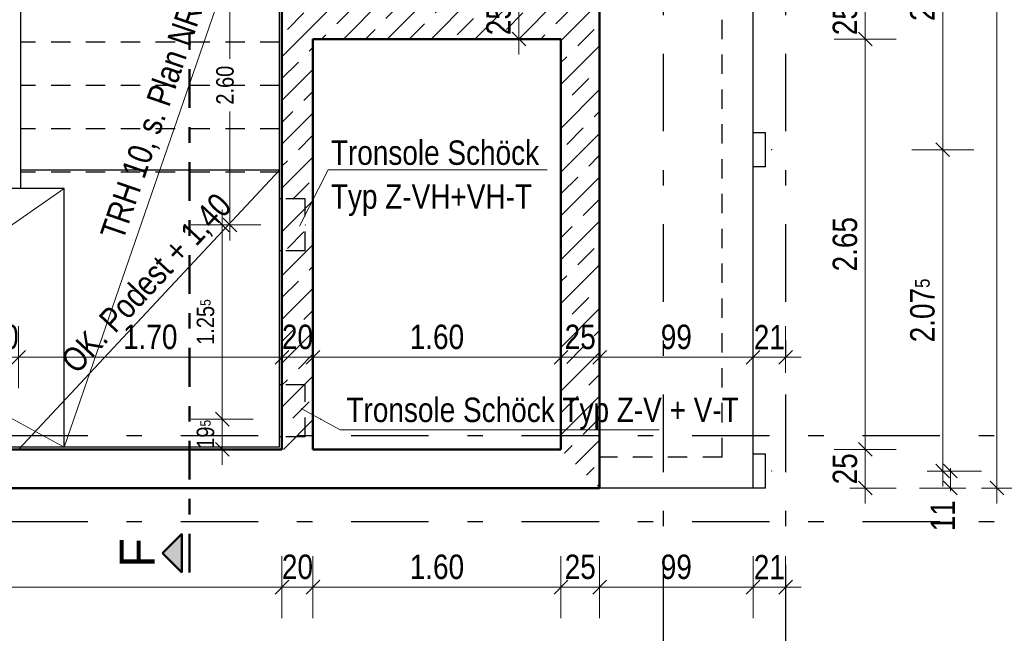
# Model space of a CAD drawing. Header units: millimetres. Extents: x 0 to 60.3, y -32.3 to 42.
# Tile 6 of 57: x 39.7 to 46.1, y -25.5 to -21.6. Entities that reach past the tile are written whole.
import ezdxf

# ---------------------------------------------------------------- set-up
doc = ezdxf.new("R2010")
doc.units = ezdxf.units.MM
for name, pattern in [('DASHDOT', [1, 0.5, -0.25, 0, -0.25]), ('DASHDOTX2', [2, 1, -0.5, 0, -0.5]), ('HIDDEN', [0.375, 0.25, -0.125])]:
    doc.linetypes.add(name, pattern=pattern)
doc.layers.add('Achsen', color=7, linetype='Continuous', lineweight=20)
doc.layers.add('Schraffuren', color=7, linetype='Continuous', lineweight=20)
doc.styles.add('Arial', font='arial.ttf')
doc.styles.add('Arial Narrow', font='ARIALN.TTF')
doc.dimstyles.new('Arch_Strakon_dimstyle', dxfattribs={"dimtxt": 15.75, "dimasz": 1, "dimexe": 1.25, "dimexo": 0.0625, "dimgap": 1, "dimtad": 0, "dimdec": 4, "dimzin": 12, "dimdsep": 46, "dimtxsty": 'Arial Narrow', "dimblk": 'Arrowhead_Tick', "dimsah": 1, "dimcen": 0, "dimse1": 1, "dimse2": 1, "dimclrd": 6, "dimclrt": 2, "dimazin": 0, "dimtfac": 1, "dimtdec": 4, "dimtmove": 0, "dimatfit": 3, "dimldrblk": 'NONE', "dimfxl": 1, "dimtvp": 1, "dimtolj": 1, "dimtzin": 0, "dimlwd": 13, "dimarcsym": 2})
pattern_1 = [(45, (0, 0), (-0.14142136, 0.14142136), [0.15, -0.1]), (45, (-0.07071, 0.07071), (-0.14142136, 0.14142136), [])]

# ---------------------------------------------------------------- blocks, each defined once
blk = doc.blocks.new('Arrowhead_Tick')
at = {"color": 0, "linetype": 'Continuous', "lineweight": -2}
for p, q in [((0, 20), (0, -10)), ((-1, 0), (0, 0)), ((10, 0), (0, 0))]:
    blk.add_line(p, q, dxfattribs=at)
at = {"color": 2, "linetype": 'Continuous', "lineweight": 35}
blk.add_line((4.42, 4.42), (-4.42, -4.42), dxfattribs=at)
blk = doc.blocks.new('*D312')
at = {"color": 6, "linetype": 'Continuous', "lineweight": 13}
for p, q in [((45.7159, -24.4798), (45.7159, -24.4698)), ((45.7159, -24.5998), (45.7159, -24.4898)), ((45.7159, -24.6098), (45.7159, -24.6198))]:
    blk.add_line(p, q, dxfattribs=at)
at = {"layer": 'Defpoints', "color": 0}
for p in [(44.562, -24.4898), (45.7159, -24.4898), (44.522, -24.5998)]:
    blk.add_point(p, dxfattribs=at)
at = {"color": 6, "lineweight": 13, "xscale": 0.01, "yscale": 0.01, "zscale": 0.01}
for p, rotation in [((45.7159, -24.4898), 270), ((45.7159, -24.5998), 90)]:
    blk.add_blockref('Arrowhead_Tick', p, dxfattribs=dict(at, rotation=rotation))
at = {"color": 2, "lineweight": 35, "insert": (45.6659, -24.7778), "char_height": 0.1575, "attachment_point": 5, "rotation": 90, "style": 'Arial Narrow'}
blk.add_mtext('\\A1;11', dxfattribs=at)
blk = doc.blocks.new('_None')
blk = doc.blocks.new('*D313')
at = {"color": 6, "linetype": 'Continuous', "lineweight": 13}
blk.add_line((45.6659, -24.4798), (45.6659, -22.4248), dxfattribs=at)
at = {"layer": 'Defpoints', "color": 0}
for p in [(44.562, -22.4148), (45.6659, -22.4148), (44.562, -24.4898)]:
    blk.add_point(p, dxfattribs=at)
at = {"color": 6, "lineweight": 13, "xscale": 0.01, "yscale": 0.01, "zscale": 0.01}
for p, rotation in [((45.6659, -22.4148), 90), ((45.6659, -24.4898), 270)]:
    blk.add_blockref('Arrowhead_Tick', p, dxfattribs=dict(at, rotation=rotation))
at = {"color": 2, "lineweight": 35, "insert": (45.5355, -23.4523), "char_height": 0.1575, "attachment_point": 5, "rotation": 90, "style": 'Arial Narrow'}
blk.add_mtext('\\A1;2.07{\\A1;\\H.6x;\\S5;}', dxfattribs=at)
blk = doc.blocks.new('*D314')
at = {"color": 6, "linetype": 'Continuous', "lineweight": 13}
blk.add_line((45.6659, -22.4048), (45.6659, -20.3498), dxfattribs=at)
at = {"layer": 'Defpoints', "color": 0}
for p in [(44.562, -20.3398), (45.6659, -20.3398), (44.562, -22.4148)]:
    blk.add_point(p, dxfattribs=at)
at = {"color": 6, "lineweight": 13, "xscale": 0.01, "yscale": 0.01, "zscale": 0.01}
for p, rotation in [((45.6659, -20.3398), 90), ((45.6659, -22.4148), 270)]:
    blk.add_blockref('Arrowhead_Tick', p, dxfattribs=dict(at, rotation=rotation))
at = {"color": 2, "lineweight": 35, "insert": (45.5355, -21.3773), "char_height": 0.1575, "attachment_point": 5, "rotation": 90, "style": 'Arial Narrow'}
blk.add_mtext('\\A1;2.07{\\A1;\\H.6x;\\S5;}', dxfattribs=at)
blk = doc.blocks.new('*D334')
at = {"layer": 'Achsen', "color": 6, "linetype": 'Continuous', "lineweight": 13}
blk.add_line((39.5116, -23.7543), (39.6916, -23.7543), dxfattribs=at)
at = {"layer": 'Defpoints', "color": 0}
for p in [(39.5016, -22.4498), (39.7016, -22.6498), (39.7016, -23.7543)]:
    blk.add_point(p, dxfattribs=at)
at = {"layer": 'Achsen', "color": 6, "lineweight": 13, "xscale": 0.01, "yscale": 0.01, "zscale": 0.01}
for p, rotation in [((39.7016, -23.7543), 1.017777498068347e-12), ((39.5016, -23.7543), 180.000000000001)]:
    blk.add_blockref('Arrowhead_Tick', p, dxfattribs=dict(at, rotation=rotation))
at = {"layer": 'Achsen', "color": 2, "lineweight": 35, "insert": (39.6016, -23.6239), "char_height": 0.1575, "attachment_point": 5, "style": 'Arial Narrow'}
blk.add_mtext('\\A1;20', dxfattribs=at)
blk = doc.blocks.new('*D335')
at = {"layer": 'Achsen', "color": 6, "linetype": 'Continuous', "lineweight": 13}
blk.add_line((39.7116, -23.7543), (41.3916, -23.7543), dxfattribs=at)
at = {"layer": 'Defpoints', "color": 0}
for p in [(39.7016, -22.6498), (41.4016, -23.7543), (41.4016, -24.3498)]:
    blk.add_point(p, dxfattribs=at)
at = {"layer": 'Achsen', "color": 6, "lineweight": 13, "xscale": 0.01, "yscale": 0.01, "zscale": 0.01}
blk.add_blockref('Arrowhead_Tick', (41.4016, -23.7543), dxfattribs=at)
at = {"layer": 'Achsen', "color": 6, "lineweight": 13, "xscale": 0.01, "yscale": 0.01, "zscale": 0.01, "rotation": 180}
blk.add_blockref('Arrowhead_Tick', (39.7016, -23.7543), dxfattribs=at)
at = {"layer": 'Achsen', "color": 2, "lineweight": 35, "insert": (40.5516, -23.6239), "char_height": 0.1575, "attachment_point": 5, "style": 'Arial Narrow'}
blk.add_mtext('\\A1;1.70', dxfattribs=at)
blk = doc.blocks.new('*D336')
at = {"layer": 'Achsen', "color": 6, "linetype": 'Continuous', "lineweight": 13}
blk.add_line((41.4116, -23.7543), (41.5916, -23.7543), dxfattribs=at)
at = {"layer": 'Defpoints', "color": 0}
for p in [(41.6016, -23.7543), (41.4016, -24.3498), (41.6016, -24.3498)]:
    blk.add_point(p, dxfattribs=at)
at = {"layer": 'Achsen', "color": 6, "lineweight": 13, "xscale": 0.01, "yscale": 0.01, "zscale": 0.01}
blk.add_blockref('Arrowhead_Tick', (41.6016, -23.7543), dxfattribs=at)
at = {"layer": 'Achsen', "color": 6, "lineweight": 13, "xscale": 0.01, "yscale": 0.01, "zscale": 0.01, "rotation": 180}
blk.add_blockref('Arrowhead_Tick', (41.4016, -23.7543), dxfattribs=at)
at = {"layer": 'Achsen', "color": 2, "lineweight": 35, "insert": (41.5016, -23.6239), "char_height": 0.1575, "attachment_point": 5, "style": 'Arial Narrow'}
blk.add_mtext('\\A1;20', dxfattribs=at)
blk = doc.blocks.new('*D337')
at = {"layer": 'Achsen', "color": 6, "linetype": 'Continuous', "lineweight": 13}
blk.add_line((41.6116, -23.7543), (43.1916, -23.7543), dxfattribs=at)
at = {"layer": 'Defpoints', "color": 0}
for p in [(43.2016, -23.7543), (41.6016, -24.3498), (43.2016, -24.3498)]:
    blk.add_point(p, dxfattribs=at)
at = {"layer": 'Achsen', "color": 6, "lineweight": 13, "xscale": 0.01, "yscale": 0.01, "zscale": 0.01}
blk.add_blockref('Arrowhead_Tick', (43.2016, -23.7543), dxfattribs=at)
at = {"layer": 'Achsen', "color": 6, "lineweight": 13, "xscale": 0.01, "yscale": 0.01, "zscale": 0.01, "rotation": 180}
blk.add_blockref('Arrowhead_Tick', (41.6016, -23.7543), dxfattribs=at)
at = {"layer": 'Achsen', "color": 2, "lineweight": 35, "insert": (42.4016, -23.6239), "char_height": 0.1575, "attachment_point": 5, "style": 'Arial Narrow'}
blk.add_mtext('\\A1;1.60', dxfattribs=at)
blk = doc.blocks.new('*D338')
at = {"layer": 'Achsen', "color": 6, "linetype": 'Continuous', "lineweight": 13}
blk.add_line((43.2116, -23.7543), (43.4414, -23.7543), dxfattribs=at)
at = {"layer": 'Defpoints', "color": 0}
for p in [(43.4514, -23.7543), (43.2016, -24.3498), (43.4514, -24.5998)]:
    blk.add_point(p, dxfattribs=at)
at = {"layer": 'Achsen', "color": 6, "lineweight": 13, "xscale": 0.01, "yscale": 0.01, "zscale": 0.01}
blk.add_blockref('Arrowhead_Tick', (43.4514, -23.7543), dxfattribs=at)
at = {"layer": 'Achsen', "color": 6, "lineweight": 13, "xscale": 0.01, "yscale": 0.01, "zscale": 0.01, "rotation": 180}
blk.add_blockref('Arrowhead_Tick', (43.2016, -23.7543), dxfattribs=at)
at = {"layer": 'Achsen', "color": 2, "lineweight": 35, "insert": (43.3265, -23.6239), "char_height": 0.1575, "attachment_point": 5, "style": 'Arial Narrow'}
blk.add_mtext('\\A1;25', dxfattribs=at)
blk = doc.blocks.new('*D339')
at = {"layer": 'Achsen', "color": 6, "linetype": 'Continuous', "lineweight": 13}
blk.add_line((43.4614, -23.7543), (44.432, -23.7543), dxfattribs=at)
at = {"layer": 'Defpoints', "color": 0}
for p in [(44.442, -23.7543), (43.4514, -24.5998), (44.442, -24.5998)]:
    blk.add_point(p, dxfattribs=at)
at = {"layer": 'Achsen', "color": 6, "lineweight": 13, "xscale": 0.01, "yscale": 0.01, "zscale": 0.01}
blk.add_blockref('Arrowhead_Tick', (44.442, -23.7543), dxfattribs=at)
at = {"layer": 'Achsen', "color": 6, "lineweight": 13, "xscale": 0.01, "yscale": 0.01, "zscale": 0.01, "rotation": 180}
blk.add_blockref('Arrowhead_Tick', (43.4514, -23.7543), dxfattribs=at)
at = {"layer": 'Achsen', "color": 2, "lineweight": 35, "insert": (43.9467, -23.6239), "char_height": 0.1575, "attachment_point": 5, "style": 'Arial Narrow'}
blk.add_mtext('\\A1;99', dxfattribs=at)
blk = doc.blocks.new('*D340')
at = {"layer": 'Achsen', "color": 6, "linetype": 'Continuous', "lineweight": 13}
blk.add_line((44.452, -23.7543), (44.6416, -23.7543), dxfattribs=at)
at = {"layer": 'Defpoints', "color": 0}
for p in [(44.6516, -23.7543), (44.442, -24.5998), (44.6516, -29.9698)]:
    blk.add_point(p, dxfattribs=at)
at = {"layer": 'Achsen', "color": 6, "lineweight": 13, "xscale": 0.01, "yscale": 0.01, "zscale": 0.01}
blk.add_blockref('Arrowhead_Tick', (44.6516, -23.7543), dxfattribs=at)
at = {"layer": 'Achsen', "color": 6, "lineweight": 13, "xscale": 0.01, "yscale": 0.01, "zscale": 0.01, "rotation": 180}
blk.add_blockref('Arrowhead_Tick', (44.442, -23.7543), dxfattribs=at)
at = {"layer": 'Achsen', "color": 2, "lineweight": 35, "insert": (44.5468, -23.6252), "char_height": 0.1575, "attachment_point": 5, "style": 'Arial Narrow'}
blk.add_mtext('\\A1;21', dxfattribs=at)
blk = doc.blocks.new('*D349')
at = {"layer": 'Achsen', "color": 6, "linetype": 'Continuous', "lineweight": 13}
blk.add_line((45.1659, -24.5898), (45.1659, -24.3598), dxfattribs=at)
at = {"layer": 'Defpoints', "color": 0}
for p in [(43.2016, -24.3498), (45.1659, -24.3498), (43.4514, -24.5998)]:
    blk.add_point(p, dxfattribs=at)
at = {"layer": 'Achsen', "color": 6, "lineweight": 13, "xscale": 0.01, "yscale": 0.01, "zscale": 0.01}
for p, rotation in [((45.1659, -24.3498), 90), ((45.1659, -24.5998), 270)]:
    blk.add_blockref('Arrowhead_Tick', p, dxfattribs=dict(at, rotation=rotation))
at = {"layer": 'Achsen', "color": 2, "lineweight": 35, "insert": (45.0355, -24.4748), "char_height": 0.1575, "attachment_point": 5, "rotation": 90, "style": 'Arial Narrow'}
blk.add_mtext('\\A1;25', dxfattribs=at)
blk = doc.blocks.new('*D350')
at = {"layer": 'Achsen', "color": 6, "linetype": 'Continuous', "lineweight": 13}
blk.add_line((45.1659, -24.3398), (45.1659, -21.7099), dxfattribs=at)
at = {"layer": 'Defpoints', "color": 0}
for p in [(43.2016, -21.6999), (45.1659, -21.6999), (43.2016, -24.3498)]:
    blk.add_point(p, dxfattribs=at)
at = {"layer": 'Achsen', "color": 6, "lineweight": 13, "xscale": 0.01, "yscale": 0.01, "zscale": 0.01}
for p, rotation in [((45.1659, -21.6999), 90), ((45.1659, -24.3498), 270)]:
    blk.add_blockref('Arrowhead_Tick', p, dxfattribs=dict(at, rotation=rotation))
at = {"layer": 'Achsen', "color": 2, "lineweight": 35, "insert": (45.0355, -23.0248), "char_height": 0.1575, "attachment_point": 5, "rotation": 90, "style": 'Arial Narrow'}
blk.add_mtext('\\A1;2.65', dxfattribs=at)
blk = doc.blocks.new('*D351')
at = {"layer": 'Achsen', "color": 6, "linetype": 'Continuous', "lineweight": 13}
blk.add_line((45.1659, -21.6899), (45.1659, -21.4598), dxfattribs=at)
at = {"layer": 'Defpoints', "color": 0}
for p in [(43.203, -21.4498), (45.1659, -21.4498), (43.2016, -21.6999)]:
    blk.add_point(p, dxfattribs=at)
at = {"layer": 'Achsen', "color": 6, "lineweight": 13, "xscale": 0.01, "yscale": 0.01, "zscale": 0.01}
for p, rotation in [((45.1659, -21.4498), 90), ((45.1659, -21.6999), 270)]:
    blk.add_blockref('Arrowhead_Tick', p, dxfattribs=dict(at, rotation=rotation))
at = {"layer": 'Achsen', "color": 2, "lineweight": 35, "insert": (45.0355, -21.5748), "char_height": 0.1575, "attachment_point": 5, "rotation": 90, "style": 'Arial Narrow'}
blk.add_mtext('\\A1;25', dxfattribs=at)
blk = doc.blocks.new('*D358')
at = {"layer": 'Achsen', "color": 6, "linetype": 'Continuous', "lineweight": 13}
blk.add_line((46.0159, -24.5898), (46.0159, -8.4498), dxfattribs=at)
at = {"layer": 'Defpoints', "color": 0}
for p in [(43.4516, -8.4398), (46.0159, -8.4398), (43.4514, -24.5998)]:
    blk.add_point(p, dxfattribs=at)
at = {"layer": 'Achsen', "color": 6, "lineweight": 13, "xscale": 0.01, "yscale": 0.01, "zscale": 0.01}
for p, rotation in [((46.0159, -8.4398), 90), ((46.0159, -24.5998), 270)]:
    blk.add_blockref('Arrowhead_Tick', p, dxfattribs=dict(at, rotation=rotation))
at = {"layer": 'Achsen', "color": 2, "lineweight": 35, "insert": (45.8855, -16.5198), "char_height": 0.1575, "attachment_point": 5, "rotation": 90, "style": 'Arial Narrow'}
blk.add_mtext('\\A1;16.16', dxfattribs=at)
blk = doc.blocks.new('*D380')
at = {"layer": 'Achsen', "color": 6, "linetype": 'Continuous', "lineweight": 13}
blk.add_line((35.1817, -25.2391), (41.3916, -25.2391), dxfattribs=at)
at = {"layer": 'Defpoints', "color": 0}
for p in [(35.1717, -24.3498), (41.4016, -24.3498), (41.4016, -25.2391)]:
    blk.add_point(p, dxfattribs=at)
at = {"layer": 'Achsen', "color": 6, "lineweight": 13, "xscale": 0.01, "yscale": 0.01, "zscale": 0.01}
blk.add_blockref('Arrowhead_Tick', (41.4016, -25.2391), dxfattribs=at)
at = {"layer": 'Achsen', "color": 6, "lineweight": 13, "xscale": 0.01, "yscale": 0.01, "zscale": 0.01, "rotation": 180}
blk.add_blockref('Arrowhead_Tick', (35.1717, -25.2391), dxfattribs=at)
at = {"layer": 'Achsen', "color": 2, "lineweight": 35, "insert": (38.2866, -25.1087), "char_height": 0.1575, "attachment_point": 5, "style": 'Arial Narrow'}
blk.add_mtext('\\A1;6.23', dxfattribs=at)
blk = doc.blocks.new('*D381')
at = {"layer": 'Achsen', "color": 6, "linetype": 'Continuous', "lineweight": 13}
blk.add_line((41.4116, -25.2391), (41.5916, -25.2391), dxfattribs=at)
at = {"layer": 'Defpoints', "color": 0}
for p in [(41.4016, -24.3498), (41.6016, -24.3498), (41.6016, -25.2391)]:
    blk.add_point(p, dxfattribs=at)
at = {"layer": 'Achsen', "color": 6, "lineweight": 13, "xscale": 0.01, "yscale": 0.01, "zscale": 0.01}
blk.add_blockref('Arrowhead_Tick', (41.6016, -25.2391), dxfattribs=at)
at = {"layer": 'Achsen', "color": 6, "lineweight": 13, "xscale": 0.01, "yscale": 0.01, "zscale": 0.01, "rotation": 180}
blk.add_blockref('Arrowhead_Tick', (41.4016, -25.2391), dxfattribs=at)
at = {"layer": 'Achsen', "color": 2, "lineweight": 35, "insert": (41.5016, -25.1087), "char_height": 0.1575, "attachment_point": 5, "style": 'Arial Narrow'}
blk.add_mtext('\\A1;20', dxfattribs=at)
blk = doc.blocks.new('*D382')
at = {"layer": 'Achsen', "color": 6, "linetype": 'Continuous', "lineweight": 13}
blk.add_line((41.6116, -25.2391), (43.1916, -25.2391), dxfattribs=at)
at = {"layer": 'Defpoints', "color": 0}
for p in [(41.6016, -24.3498), (43.2016, -24.3498), (43.2016, -25.2391)]:
    blk.add_point(p, dxfattribs=at)
at = {"layer": 'Achsen', "color": 6, "lineweight": 13, "xscale": 0.01, "yscale": 0.01, "zscale": 0.01}
blk.add_blockref('Arrowhead_Tick', (43.2016, -25.2391), dxfattribs=at)
at = {"layer": 'Achsen', "color": 6, "lineweight": 13, "xscale": 0.01, "yscale": 0.01, "zscale": 0.01, "rotation": 180}
blk.add_blockref('Arrowhead_Tick', (41.6016, -25.2391), dxfattribs=at)
at = {"layer": 'Achsen', "color": 2, "lineweight": 35, "insert": (42.4016, -25.1087), "char_height": 0.1575, "attachment_point": 5, "style": 'Arial Narrow'}
blk.add_mtext('\\A1;1.60', dxfattribs=at)
blk = doc.blocks.new('*D383')
at = {"layer": 'Achsen', "color": 6, "linetype": 'Continuous', "lineweight": 13}
blk.add_line((43.2116, -25.2391), (43.4414, -25.2391), dxfattribs=at)
at = {"layer": 'Defpoints', "color": 0}
for p in [(43.2016, -24.3498), (43.4514, -24.5998), (43.4514, -25.2391)]:
    blk.add_point(p, dxfattribs=at)
at = {"layer": 'Achsen', "color": 6, "lineweight": 13, "xscale": 0.01, "yscale": 0.01, "zscale": 0.01}
blk.add_blockref('Arrowhead_Tick', (43.4514, -25.2391), dxfattribs=at)
at = {"layer": 'Achsen', "color": 6, "lineweight": 13, "xscale": 0.01, "yscale": 0.01, "zscale": 0.01, "rotation": 180}
blk.add_blockref('Arrowhead_Tick', (43.2016, -25.2391), dxfattribs=at)
at = {"layer": 'Achsen', "color": 2, "lineweight": 35, "insert": (43.3265, -25.1087), "char_height": 0.1575, "attachment_point": 5, "style": 'Arial Narrow'}
blk.add_mtext('\\A1;25', dxfattribs=at)
blk = doc.blocks.new('*D384')
at = {"layer": 'Achsen', "color": 6, "linetype": 'Continuous', "lineweight": 13}
blk.add_line((43.4614, -25.2391), (44.432, -25.2391), dxfattribs=at)
at = {"layer": 'Defpoints', "color": 0}
for p in [(43.4514, -24.5998), (44.442, -24.5998), (44.442, -25.2391)]:
    blk.add_point(p, dxfattribs=at)
at = {"layer": 'Achsen', "color": 6, "lineweight": 13, "xscale": 0.01, "yscale": 0.01, "zscale": 0.01}
blk.add_blockref('Arrowhead_Tick', (44.442, -25.2391), dxfattribs=at)
at = {"layer": 'Achsen', "color": 6, "lineweight": 13, "xscale": 0.01, "yscale": 0.01, "zscale": 0.01, "rotation": 180}
blk.add_blockref('Arrowhead_Tick', (43.4514, -25.2391), dxfattribs=at)
at = {"layer": 'Achsen', "color": 2, "lineweight": 35, "insert": (43.9467, -25.1087), "char_height": 0.1575, "attachment_point": 5, "style": 'Arial Narrow'}
blk.add_mtext('\\A1;99', dxfattribs=at)
blk = doc.blocks.new('*D385')
at = {"layer": 'Achsen', "color": 6, "linetype": 'Continuous', "lineweight": 13}
blk.add_line((44.452, -25.2391), (44.6416, -25.2391), dxfattribs=at)
at = {"layer": 'Defpoints', "color": 0}
for p in [(44.442, -24.5998), (44.6516, -25.2391), (44.6516, -32.3237)]:
    blk.add_point(p, dxfattribs=at)
at = {"layer": 'Achsen', "color": 6, "lineweight": 13, "xscale": 0.01, "yscale": 0.01, "zscale": 0.01}
for p, rotation in [((44.6516, -25.2391), 1.941865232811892e-12), ((44.442, -25.2391), 180.0000000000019)]:
    blk.add_blockref('Arrowhead_Tick', p, dxfattribs=dict(at, rotation=rotation))
at = {"layer": 'Achsen', "color": 2, "lineweight": 35, "insert": (44.5468, -25.11), "char_height": 0.1575, "attachment_point": 5, "style": 'Arial Narrow'}
blk.add_mtext('\\A1;21', dxfattribs=at)
blk = doc.blocks.new('*D397')
at = {"layer": 'Achsen', "color": 6, "linetype": 'Continuous', "lineweight": 13}
blk.add_line((42.9306, -21.6899), (42.9306, -21.4598), dxfattribs=at)
at = {"layer": 'Defpoints', "color": 0}
for p in [(42.9306, -21.4498), (43.203, -21.4498), (43.203, -21.6999)]:
    blk.add_point(p, dxfattribs=at)
at = {"layer": 'Achsen', "color": 6, "lineweight": 13, "xscale": 0.01, "yscale": 0.01, "zscale": 0.01}
for p, rotation in [((42.9306, -21.4498), 90), ((42.9306, -21.6999), 270)]:
    blk.add_blockref('Arrowhead_Tick', p, dxfattribs=dict(at, rotation=rotation))
at = {"layer": 'Achsen', "color": 2, "lineweight": 35, "insert": (42.8001, -21.5748), "char_height": 0.1575, "attachment_point": 5, "rotation": 90, "style": 'Arial Narrow'}
blk.add_mtext('\\A1;25', dxfattribs=at)
blk = doc.blocks.new('*D409')
at = {"layer": 'Achsen', "color": 6, "linetype": 'Continuous', "lineweight": 13}
blk.add_line((35.8432, -26.0043), (43.4416, -26.0043), dxfattribs=at)
at = {"layer": 'Defpoints', "color": 0}
for p in [(43.4516, -24.5998), (43.4516, -26.0043), (35.8332, -30.2507)]:
    blk.add_point(p, dxfattribs=at)
at = {"layer": 'Achsen', "color": 6, "lineweight": 13, "xscale": 0.01, "yscale": 0.01, "zscale": 0.01}
blk.add_blockref('Arrowhead_Tick', (43.4516, -26.0043), dxfattribs=at)
at = {"layer": 'Achsen', "color": 6, "lineweight": 13, "xscale": 0.01, "yscale": 0.01, "zscale": 0.01, "rotation": 180}
blk.add_blockref('Arrowhead_Tick', (35.8332, -26.0043), dxfattribs=at)
at = {"layer": 'Achsen', "color": 2, "lineweight": 35, "insert": (39.6424, -25.8739), "char_height": 0.1575, "attachment_point": 5, "style": 'Arial Narrow'}
blk.add_mtext('\\A1;7.62', dxfattribs=at)
blk = doc.blocks.new('*D418')
at = {"layer": 'Achsen', "color": 6, "linetype": 'Continuous', "lineweight": 13}
blk.add_line((47.9659, -24.5898), (47.9659, -7.4497), dxfattribs=at)
at = {"layer": 'Defpoints', "color": 0}
for p in [(44.4418, -7.4397), (47.9659, -7.4397), (44.442, -24.5998)]:
    blk.add_point(p, dxfattribs=at)
at = {"layer": 'Achsen', "color": 6, "lineweight": 13, "xscale": 0.01, "yscale": 0.01, "zscale": 0.01}
for p, rotation in [((47.9659, -7.4397), 90), ((47.9659, -24.5998), 270)]:
    blk.add_blockref('Arrowhead_Tick', p, dxfattribs=dict(at, rotation=rotation))
blk = doc.blocks.new('*D422')
at = {"color": 6, "linetype": 'Continuous', "lineweight": 13}
blk.add_line((41.0159, -24.3398), (41.0159, -24.1644), dxfattribs=at)
at = {"layer": 'Defpoints', "color": 0}
for p in [(41.0159, -24.1544), (41.6513, -24.1544), (41.6016, -24.3498)]:
    blk.add_point(p, dxfattribs=at)
at = {"color": 6, "lineweight": 13, "xscale": 0.01, "yscale": 0.01, "zscale": 0.01}
for p, rotation in [((41.0159, -24.1544), 90), ((41.0159, -24.3498), 270)]:
    blk.add_blockref('Arrowhead_Tick', p, dxfattribs=dict(at, rotation=rotation))
at = {"color": 3, "lineweight": 35, "insert": (40.9085, -24.2521), "char_height": 0.1125, "attachment_point": 5, "rotation": 90, "style": 'Arial Narrow'}
blk.add_mtext('\\A1;19{\\A1;\\H.6x;\\S5;}', dxfattribs=at)
blk = doc.blocks.new('*D423')
at = {"color": 6, "linetype": 'Continuous', "lineweight": 13}
blk.add_line((41.0159, -24.1444), (41.0159, -22.9098), dxfattribs=at)
at = {"layer": 'Defpoints', "color": 0}
for p in [(41.0159, -22.8998), (41.5514, -22.8998), (41.6513, -24.1544)]:
    blk.add_point(p, dxfattribs=at)
at = {"color": 6, "lineweight": 13, "xscale": 0.01, "yscale": 0.01, "zscale": 0.01}
for p, rotation in [((41.0159, -22.8998), 90), ((41.0159, -24.1544), 270)]:
    blk.add_blockref('Arrowhead_Tick', p, dxfattribs=dict(at, rotation=rotation))
at = {"color": 3, "lineweight": 35, "insert": (40.9085, -23.5271), "char_height": 0.1125, "attachment_point": 5, "rotation": 90, "style": 'Arial Narrow'}
blk.add_mtext('\\A1;1.25{\\A1;\\H.6x;\\S5;}', dxfattribs=at)
blk = doc.blocks.new('*D424')
at = {"color": 6, "linetype": 'Continuous', "lineweight": 13}
for p, q in [((41.0659, -20.3098), (41.0659, -21.8273)), ((41.0659, -22.8898), (41.0659, -22.1683))]:
    blk.add_line(p, q, dxfattribs=at)
at = {"layer": 'Defpoints', "color": 0}
for p in [(41.0659, -20.2998), (41.5514, -20.2998), (41.5514, -22.8998)]:
    blk.add_point(p, dxfattribs=at)
at = {"color": 6, "lineweight": 13, "xscale": 0.01, "yscale": 0.01, "zscale": 0.01}
for p, rotation in [((41.0659, -20.2998), 90), ((41.0659, -22.8998), 270)]:
    blk.add_blockref('Arrowhead_Tick', p, dxfattribs=dict(at, rotation=rotation))
at = {"color": 3, "lineweight": 35, "insert": (41.0344, -21.9978), "char_height": 0.1125, "attachment_point": 5, "rotation": 90, "style": 'Arial Narrow'}
blk.add_mtext('\\A1;2.60', dxfattribs=at)

msp = doc.modelspace()

# ---------------------------------------------------------------- hatches: boundary and pattern name
at = {"lineweight": 13, "true_color": 0x0000ff}
msp.add_hatch(color=5, dxfattribs=at).paths.add_polyline_path([(40.629895, -25.01957), (40.754895, -25.14457), (40.754895, -24.89457)])
at = {"layer": 'Schraffuren', "lineweight": 13}
h = msp.add_hatch(dxfattribs=at)
h.set_pattern_fill('bB', color=6, scale=0.01, angle=45, style=0, pattern_type=2)
h.set_pattern_definition(pattern_1)
h.paths.add_polyline_path([(43.451607, -14.139843), (43.451607, -24.599833), (43.201607, -24.349833), (43.201607, -14.139843)])
h = msp.add_hatch(dxfattribs=at)
h.set_pattern_fill('bB', color=6, scale=0.01, angle=45, style=0, pattern_type=2)
h.set_pattern_definition(pattern_1)
h.paths.add_polyline_path([(41.601607, -18.849825), (41.601607, -24.349833), (41.401607, -24.349833), (41.401607, -18.849825)])
h = msp.add_hatch(dxfattribs=at)
h.set_pattern_fill('bB', color=6, scale=0.01, angle=45, style=0, pattern_type=2)
h.set_pattern_definition(pattern_1)
h.paths.add_polyline_path([(43.201607, -21.449802), (43.201607, -21.699802), (41.601607, -21.699802), (41.601607, -21.449802)])

# ---------------------------------------------------------------- linework, layer by layer
at = {"color": 4, "linetype": 'Continuous', "lineweight": 50}
for p, q in [((43.451607, -24.599833), (43.451607, -14.139843)), ((41.401607, -24.349833), (41.401607, -18.849825)), ((43.201607, -21.699856), (41.601607, -21.699856)), ((41.601607, -24.349833), (41.601607, -21.699856)), ((43.201607, -24.349833), (43.201607, -21.699856)), ((41.401607, -24.349833), (35.171664, -24.349833)), ((43.201607, -24.349833), (41.601607, -24.349833)), ((43.451607, -24.599833), (34.148213, -24.599833)), ((40.754895, -24.89457), (40.629895, -25.01957)), ((40.754895, -25.14457), (40.754895, -24.89457)), ((40.629895, -25.01957), (40.754895, -25.14457))]:
    msp.add_line(p, q, dxfattribs=at)
at = {"color": 4, "linetype": 'DASHDOT', "lineweight": 50, "ltscale": 0.5}
msp.add_line((40.804895, -25.14457), (40.804895, -17.610779), dxfattribs=at)
at = {"color": 3, "linetype": 'HIDDEN', "lineweight": 25, "ltscale": 0.5}
for p, q in [((44.241962, -24.399833), (44.241962, -20.749809)), ((41.386424, -21.71983), (39.716424, -21.71983)), ((41.386424, -21.99983), (39.716424, -21.99983)), ((41.386424, -22.27983), (39.716424, -22.27983)), ((41.386424, -22.55983), (39.716607, -22.55983)), ((41.551424, -22.73183), (41.401607, -22.73183)), ((41.551424, -23.06783), (41.551424, -22.73183)), ((41.551424, -23.06783), (41.401607, -23.06783)), ((41.551424, -23.93183), (41.401607, -23.93183)), ((41.551424, -24.26783), (41.551424, -23.93183)), ((41.551424, -24.26783), (41.401607, -24.26783)), ((44.241962, -24.399833), (43.451377, -24.399833)), ((43.451377, -24.599833), (43.451377, -24.399833))]:
    msp.add_line(p, q, dxfattribs=at)
at = {"color": 9, "linetype": 'Continuous', "lineweight": 0}
for centre in [(41.601607, -21.699802), (43.201607, -21.699802), (44.561962, -22.414833), (41.551424, -22.89983), (41.651272, -24.15437), (44.561962, -24.489833)]:
    msp.add_circle(centre, 0.00111, dxfattribs=at)
at = {"layer": 'Achsen', "color": 3, "linetype": 'DASHDOTX2', "lineweight": 25, "ltscale": 0.5}
for p, q in [((43.861611, -5.295661), (43.861611, -26.230488)), ((44.651611, -5.295661), (44.651611, -26.230488)), ((34.148213, -24.259833), (46.229506, -24.259833)), ((34.148213, -24.814833), (46.229506, -24.814833))]:
    msp.add_line(p, q, dxfattribs=at)
at = {"layer": 'Achsen', "color": 3, "linetype": 'Continuous', "lineweight": 25}
for p, q in [((44.441962, -22.149833), (44.441962, -7.43983)), ((39.716424, -22.545609), (39.716424, -20.305609)), ((41.386424, -22.545609), (41.386424, -20.305609)), ((44.441962, -24.599833), (44.441962, -22.149833)), ((44.521962, -22.304833), (44.441962, -22.304833)), ((44.521962, -22.524833), (44.521962, -22.304833)), ((41.386424, -22.545609), (39.716424, -22.545609)), ((39.716424, -22.55983), (39.716424, -22.545609)), ((41.386424, -22.55983), (41.386424, -22.545609)), ((44.521962, -22.524833), (44.441962, -22.524833)), ((39.716607, -22.55983), (39.716424, -22.55983)), ((39.716607, -22.66483), (39.716607, -22.55983)), ((41.386424, -24.33483), (41.386424, -22.55983)), ((39.995534, -22.66483), (38.101468, -22.66483)), ((39.995534, -24.33483), (39.995534, -22.66483)), ((41.401607, -22.73183), (41.386424, -22.73183)), ((41.401607, -23.06783), (41.386424, -23.06783)), ((41.401607, -23.93183), (41.386424, -23.93183)), ((41.401607, -24.26783), (41.386424, -24.26783)), ((39.995534, -24.33483), (38.101468, -24.33483)), ((41.386424, -24.33483), (39.995534, -24.33483)), ((44.521962, -24.379833), (44.441962, -24.379833)), ((44.521962, -24.599833), (44.521962, -24.379833)), ((44.441962, -24.599833), (43.451607, -24.599833)), ((44.521962, -24.599833), (44.441962, -24.599833))]:
    msp.add_line(p, q, dxfattribs=at)
at = {"layer": 'Achsen', "color": 5, "linetype": 'Continuous', "lineweight": 18}
for p, q in [((41.386424, -20.305756), (39.995534, -24.33483)), ((39.701607, -24.34983), (41.386424, -22.545609)), ((41.698764, -22.544903), (41.514071, -22.909012)), ((43.112984, -22.544903), (41.698764, -22.544903)), ((39.995534, -24.33483), (36.901607, -22.649833)), ((39.995534, -22.66483), (37.98573, -24.06218)), ((41.777918, -24.22297), (41.524625, -24.08577)), ((43.835925, -24.22297), (41.777918, -24.22297))]:
    msp.add_line(p, q, dxfattribs=at)
at = {"layer": 'Achsen', "color": 9, "linetype": 'Continuous', "lineweight": 0}
msp.add_circle((43.20302, -21.699856), 0.00111, dxfattribs=at)

# ---------------------------------------------------------------- texts
at = {"color": 4, "lineweight": 50, "style": 'Arial'}
msp.add_text('F', height=0.225, rotation=90, dxfattribs=at).set_placement((40.579895, -25.11407))
at = {"layer": 'Achsen', "color": 2, "lineweight": 35, "style": 'Arial Narrow'}
for s, rotation, p in [('TRH 10, s. Plan NR. A-S-TR-01', 70.9546, (40.374569, -23.008098)), ('OK. Podest + 1,40', 46.96, (40.077283, -23.869602))]:
    msp.add_text(s, height=0.1575, rotation=rotation, dxfattribs=at).set_placement(p)
for s, p in [('Tronsole Schöck', (41.717229, -22.512195)), ('Typ Z-VH+VH-T', (41.717229, -22.795695)), ('Tronsole Schöck Typ Z-V + V-T', (41.817828, -24.172866))]:
    msp.add_text(s, height=0.1575, dxfattribs=at).set_placement(p)

# ---------------------------------------------------------------- dimensions: what is measured, and where the dimension line sits
at = {"lineweight": 35}
for base, p1, p2, text, override, picture, middle in [((41.065915, -20.299827), (41.551424, -22.89983), (41.551424, -20.299827), '2.60', {"dimscale": 0.01, "dimtxt": 11.25, "dimasz": 1, "dimgap": 5, "dimtad": 0, "dimjust": 0, "dimtih": 0, "dimtoh": 0, "dimdec": 3, "dimdsep": 46, "dimtxsty": 'Arial Narrow', "dimclrd": 6, "dimclrt": 3, "dimtix": 0, "dimtofl": 255, "dimtmove": 2, "dimatfit": 2, "dimfxl": 0, "dimfxlon": 0, "dimtvp": 44.444444, "dimlwd": 13}, '*D424', (41.034353, -21.997777)), ((45.665915, -20.339833), (44.561962, -22.414833), (44.561962, -20.339833), '2.07{\\A1;\\H.6x;\\S5;}', {"dimscale": 0.01, "dimtxt": 15.75, "dimasz": 1, "dimgap": 5, "dimtad": 1, "dimjust": 0, "dimtih": 0, "dimtoh": 0, "dimdec": 5, "dimdsep": 46, "dimtxsty": 'Arial Narrow', "dimclrd": 6, "dimclrt": 2, "dimtix": 1, "dimtofl": 255, "dimtmove": 0, "dimatfit": 2, "dimfxl": 0, "dimfxlon": 0, "dimtvp": 31.746032, "dimlwd": 13}, '*D314', (45.665915, -21.377333)), ((45.665915, -22.414833), (44.561962, -24.489833), (44.561962, -22.414833), '2.07{\\A1;\\H.6x;\\S5;}', {"dimscale": 0.01, "dimtxt": 15.75, "dimasz": 1, "dimgap": 5, "dimtad": 1, "dimjust": 0, "dimtih": 0, "dimtoh": 0, "dimdec": 5, "dimdsep": 46, "dimtxsty": 'Arial Narrow', "dimclrd": 6, "dimclrt": 2, "dimtix": 1, "dimtofl": 255, "dimtmove": 0, "dimatfit": 2, "dimfxl": 0, "dimfxlon": 0, "dimtvp": 31.746032, "dimlwd": 13}, '*D313', (45.665915, -23.452333)), ((41.015915, -22.89983), (41.651272, -24.15437), (41.551424, -22.89983), '1.25{\\A1;\\H.6x;\\S5;}', {"dimscale": 0.01, "dimtxt": 11.25, "dimasz": 1, "dimgap": 5, "dimtad": 1, "dimjust": 0, "dimtih": 0, "dimtoh": 0, "dimdec": 3, "dimdsep": 46, "dimtxsty": 'Arial Narrow', "dimclrd": 6, "dimclrt": 3, "dimtix": 1, "dimtofl": 255, "dimtmove": 0, "dimatfit": 2, "dimfxl": 0, "dimfxlon": 0, "dimtvp": 44.444444, "dimlwd": 13}, '*D423', (41.015915, -23.5271)), ((41.015915, -24.15437), (41.601607, -24.349833), (41.651272, -24.15437), '19{\\A1;\\H.6x;\\S5;}', {"dimscale": 0.01, "dimtxt": 11.25, "dimasz": 1, "dimgap": 5, "dimtad": 1, "dimjust": 0, "dimtih": 0, "dimtoh": 0, "dimdec": 3, "dimdsep": 46, "dimtxsty": 'Arial Narrow', "dimclrd": 6, "dimclrt": 3, "dimtix": 1, "dimtofl": 255, "dimtmove": 0, "dimatfit": 2, "dimfxl": 0, "dimfxlon": 0, "dimtvp": 44.444444, "dimlwd": 13}, '*D422', (41.015915, -24.252102)), ((45.715915, -24.489833), (44.521962, -24.599833), (44.561962, -24.489833), '11', {"dimscale": 0.01, "dimtxt": 15.75, "dimasz": 1, "dimgap": 5, "dimtad": 1, "dimjust": 0, "dimtih": 0, "dimtoh": 0, "dimdec": 5, "dimdsep": 46, "dimtxsty": 'Arial Narrow', "dimclrd": 6, "dimclrt": 2, "dimtix": 0, "dimtofl": 255, "dimtmove": 2, "dimatfit": 2, "dimfxl": 0, "dimfxlon": 0, "dimtvp": 31.746032, "dimlwd": 13}, '*D312', (45.665915, -24.777808))]:
    dim = msp.add_linear_dim(base=base, p1=p1, p2=p2, angle=90, text=text, dimstyle='Arch_Strakon_dimstyle', override=override, dxfattribs=at)
    dim.commit()
    dim.dimension.update_dxf_attribs({"geometry": picture, "text_midpoint": middle, "dimtype": 160})
at = {"layer": 'Achsen', "lineweight": 35}
for base, p1, p2, angle, text, override, picture, middle in [((47.965915, -7.43968), (44.441962, -24.599833), (44.441812, -7.43968), 90, ' ', {"dimscale": 0.01, "dimtxt": 15, "dimasz": 1, "dimgap": 5, "dimtad": 1, "dimjust": 0, "dimtih": 0, "dimtoh": 0, "dimdec": 5, "dimdsep": 46, "dimtxsty": 'Arial Narrow', "dimclrd": 6, "dimclrt": 2, "dimtix": 1, "dimtofl": 255, "dimtmove": 0, "dimatfit": 2, "dimfxl": 0, "dimfxlon": 0, "dimtvp": 33.333333, "dimlwd": 13}, '*D418', (47.965915, -16.019757)), ((46.015915, -8.439833), (43.451377, -24.599833), (43.451607, -8.439833), 90, '16.16', {"dimscale": 0.01, "dimtxt": 15.75, "dimasz": 1, "dimgap": 5, "dimtad": 1, "dimjust": 0, "dimtih": 0, "dimtoh": 0, "dimdec": 5, "dimdsep": 46, "dimtxsty": 'Arial Narrow', "dimclrd": 6, "dimclrt": 2, "dimtix": 1, "dimtofl": 255, "dimtmove": 0, "dimatfit": 2, "dimfxl": 0, "dimfxlon": 0, "dimtvp": 31.746032, "dimlwd": 13}, '*D358', (46.015915, -16.519833)), ((42.930552, -21.449802), (43.20302, -21.699856), (43.20302, -21.449802), 90, '25', {"dimscale": 0.01, "dimtxt": 15.75, "dimasz": 1, "dimgap": 5, "dimtad": 1, "dimjust": 0, "dimtih": 0, "dimtoh": 0, "dimdec": 5, "dimdsep": 46, "dimtxsty": 'Arial Narrow', "dimclrd": 6, "dimclrt": 2, "dimtix": 1, "dimtofl": 255, "dimtmove": 0, "dimatfit": 2, "dimfxl": 0, "dimfxlon": 0, "dimtvp": 31.746032, "dimlwd": 13}, '*D397', (42.930552, -21.574829)), ((45.165915, -21.449802), (43.201607, -21.699856), (43.20302, -21.449802), 90, '25', {"dimscale": 0.01, "dimtxt": 15.75, "dimasz": 1, "dimgap": 5, "dimtad": 1, "dimjust": 0, "dimtih": 0, "dimtoh": 0, "dimdec": 5, "dimdsep": 46, "dimtxsty": 'Arial Narrow', "dimclrd": 6, "dimclrt": 2, "dimtix": 1, "dimtofl": 255, "dimtmove": 0, "dimatfit": 2, "dimfxl": 0, "dimfxlon": 0, "dimtvp": 31.746032, "dimlwd": 13}, '*D351', (45.165915, -21.574829)), ((45.165915, -21.699856), (43.201607, -24.349833), (43.201607, -21.699856), 90, '2.65', {"dimscale": 0.01, "dimtxt": 15.75, "dimasz": 1, "dimgap": 5, "dimtad": 1, "dimjust": 0, "dimtih": 0, "dimtoh": 0, "dimdec": 5, "dimdsep": 46, "dimtxsty": 'Arial Narrow', "dimclrd": 6, "dimclrt": 2, "dimtix": 1, "dimtofl": 255, "dimtmove": 0, "dimatfit": 2, "dimfxl": 0, "dimfxlon": 0, "dimtvp": 31.746032, "dimlwd": 13}, '*D350', (45.165915, -23.024845)), ((39.701607, -23.754304), (39.501607, -22.44983), (39.701607, -22.64983), 0, '20', {"dimscale": 0.01, "dimtxt": 15.75, "dimasz": 1, "dimgap": 5, "dimtad": 1, "dimjust": 0, "dimtih": 0, "dimtoh": 0, "dimdec": 5, "dimdsep": 46, "dimtxsty": 'Arial Narrow', "dimclrd": 6, "dimclrt": 2, "dimtix": 1, "dimtofl": 255, "dimtmove": 0, "dimatfit": 2, "dimfxl": 0, "dimfxlon": 0, "dimtvp": 31.746032, "dimlwd": 13}, '*D334', (39.601607, -23.754304)), ((45.165915, -24.349833), (43.451377, -24.599833), (43.201607, -24.349833), 90, '25', {"dimscale": 0.01, "dimtxt": 15.75, "dimasz": 1, "dimgap": 5, "dimtad": 1, "dimjust": 0, "dimtih": 0, "dimtoh": 0, "dimdec": 5, "dimdsep": 46, "dimtxsty": 'Arial Narrow', "dimclrd": 6, "dimclrt": 2, "dimtix": 1, "dimtofl": 255, "dimtmove": 0, "dimatfit": 2, "dimfxl": 0, "dimfxlon": 0, "dimtvp": 31.746032, "dimlwd": 13}, '*D349', (45.165915, -24.474833)), ((44.651611, -25.239072), (44.441962, -24.599833), (44.651611, -32.323699), 0, '21', {"dimscale": 0.01, "dimtxt": 15.75, "dimasz": 1, "dimgap": 5, "dimtad": 1, "dimjust": 0, "dimtih": 0, "dimtoh": 0, "dimdec": 5, "dimdsep": 46, "dimtxsty": 'Arial Narrow', "dimclrd": 6, "dimclrt": 2, "dimtix": 1, "dimtofl": 255, "dimtmove": 0, "dimatfit": 2, "dimfxl": 0, "dimfxlon": 0, "dimtvp": 31.746032, "dimlwd": 13}, '*D385', (44.546786, -25.239072))]:
    dim = msp.add_linear_dim(base=base, p1=p1, p2=p2, angle=angle, text=text, dimstyle='Arch_Strakon_dimstyle', override=override, dxfattribs=at)
    dim.commit()
    dim.dimension.update_dxf_attribs({"geometry": picture, "text_midpoint": middle, "dimtype": 160})
for base, p1, p2, text, picture, middle in [((41.401607, -23.754304), (39.701607, -22.64983), (41.401607, -24.349833), '1.70', '*D335', (40.551607, -23.754304)), ((41.601607, -23.754304), (41.401607, -24.349833), (41.601607, -24.349833), '20', '*D336', (41.501607, -23.754304)), ((43.201607, -23.754304), (41.601607, -24.349833), (43.201607, -24.349833), '1.60', '*D337', (42.401607, -23.754304)), ((43.451377, -23.754304), (43.201607, -24.349833), (43.451377, -24.599833), '25', '*D338', (43.326492, -23.754304)), ((44.441962, -23.754304), (43.451377, -24.599833), (44.441962, -24.599833), '99', '*D339', (43.946669, -23.754304)), ((44.651611, -23.754304), (44.441962, -24.599833), (44.651611, -29.969833), '21', '*D340', (44.546786, -23.754304)), ((41.401607, -25.239072), (35.171664, -24.349833), (41.401607, -24.349833), '6.23', '*D380', (38.286635, -25.239072)), ((41.601607, -25.239072), (41.401607, -24.349833), (41.601607, -24.349833), '20', '*D381', (41.501607, -25.239072)), ((43.201607, -25.239072), (41.601607, -24.349833), (43.201607, -24.349833), '1.60', '*D382', (42.401607, -25.239072)), ((43.451377, -25.239072), (43.201607, -24.349833), (43.451377, -24.599833), '25', '*D383', (43.326492, -25.239072)), ((43.451607, -26.004304), (35.833213, -30.250661), (43.451607, -24.599833), '7.62', '*D409', (39.64241, -26.004304)), ((44.441962, -25.239072), (43.451377, -24.599833), (44.441962, -24.599833), '99', '*D384', (43.946669, -25.239072))]:
    dim = msp.add_linear_dim(base=base, p1=p1, p2=p2, text=text, dimstyle='Arch_Strakon_dimstyle', override={"dimscale": 0.01, "dimtxt": 15.75, "dimasz": 1, "dimgap": 5, "dimtad": 1, "dimjust": 0, "dimtih": 0, "dimtoh": 0, "dimdec": 5, "dimdsep": 46, "dimtxsty": 'Arial Narrow', "dimclrd": 6, "dimclrt": 2, "dimtix": 1, "dimtofl": 255, "dimtmove": 0, "dimatfit": 2, "dimfxl": 0, "dimfxlon": 0, "dimtvp": 31.746032, "dimlwd": 13}, dxfattribs=at)
    dim.commit()
    dim.dimension.update_dxf_attribs({"geometry": picture, "text_midpoint": middle, "dimtype": 160})

doc.saveas('drawing.dxf')
